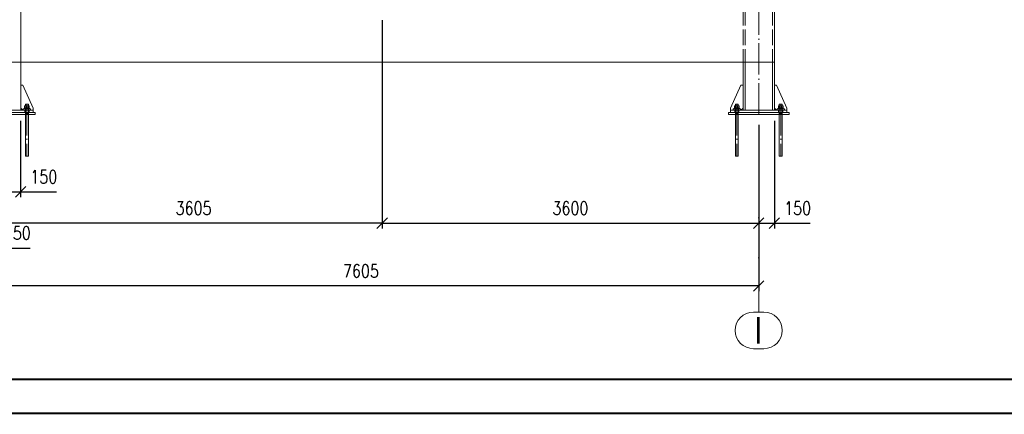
# Paper-space layout 'Layout1' of a CAD drawing. Extents: x -2 to 1380, y -36 to 422.
# Tile 4 of 58: x 138 to 327, y 0 to 75. Entities that reach past the tile are written whole.
import ezdxf
from ezdxf.enums import TextEntityAlignment as Align

# ---------------------------------------------------------------- set-up
doc = ezdxf.new("R2010")
doc.units = 0
for name, pattern in [('ACAD_ISO02W100', [15, 12, -3]), ('ACAD_ISO04W100', [30.5, 24, -3, 0.5, -3]), ('HP_01_CER_B', [8, 5, -1, 1, -1])]:
    doc.linetypes.add(name, pattern=pattern)
doc.layers.get('0').update_dxf_attribs({"linetype": 'CONTINUOUS'})
doc.layers.get('DEFPOINTS').update_dxf_attribs({"color": 132, "linetype": 'CONTINUOUS'})
doc.layers.add('RAMECEK_HP', color=251, linetype='CONTINUOUS')
for name, color, linetype, lineweight in [('SS_1.ET-HALA_TaO-DODAVKA_STAVEBNI', 9, 'CONTINUOUS', 13), ('SS_1.ET-HALA_TaO-PODLAHA', 9, 'CONTINUOUS', 13), ('SS_1.ET-HALA_TaO-PODLITI', 9, 'CONTINUOUS', 13), ('SS_1.ET-HALA_TaO-PRISTAVBA-SLOUP', 9, 'CONTINUOUS', 13), ('SS_1.ET-HALA_TaO-RASTR', 7, 'HP_01_CER_B', 13), ('SS_1.ET-HALA_TaO-SLOUP', 9, 'CONTINUOUS', 13), ('SS_KOTY', 3, 'CONTINUOUS', 25)]:
    doc.layers.add(name, color=color, linetype=linetype, lineweight=lineweight)
doc.styles.add('ROMANS', font='romans.shx', dxfattribs={"width": 0.8})
doc.styles.add('romans.shx', font='romans.shx', dxfattribs={"height": 5})
doc.dimstyles.new('A-1_(2.5)_50AS', dxfattribs={"dimtxt": 2.5, "dimasz": 2, "dimexe": 1, "dimexo": 2, "dimgap": 0, "dimtad": 0, "dimdec": 1, "dimlfac": 50, "dimrnd": 1, "dimtxsty": 'ROMANS', "dimblk1": 'OBLIQUE', "dimblk2": 'OBLIQUE', "dimsah": 1, "dimcen": 2, "dimclrd": 256, "dimclre": 256, "dimclrt": 256, "dimadec": 1, "dimazin": 2, "dimtfac": 0.714286, "dimtdec": 1, "dimtmove": 0, "dimatfit": 3, "dimldrblk": 'OPEN', "dimfxl": 1, "dimtvp": 1.142857, "dimtfill": 1, "dimtolj": 1, "dimlwd": -1, "dimlwe": -1, "dimarcsym": 0})

# ---------------------------------------------------------------- blocks, each defined once
blk = doc.blocks.new('*U6')
at = {"layer": 'RAMECEK_HP', "lineweight": 35, "const_width": 0.35}
for points in [[(0, 420), (0, 0), (1188, 0), (1188, 420)], [(6.5, 413.5), (6.5, 6.5), (1181.5, 6.5), (1181.5, 413.5)]]:
    blk.add_lwpolyline(points, close=True, dxfattribs=at)
at = {"layer": 'DEFPOINTS', "style": 'ROMANS', "width": 0.8}
blk.add_attdef('TISK', text='', height=10, dxfattribs=at).set_placement((1188, -33), align=Align.RIGHT)
blk = doc.blocks.new('_Oblique')
at = {"color": 0, "linetype": 'ByBlock', "lineweight": -2}
blk.add_line((-0.5, -0.5), (0.5, 0.5), dxfattribs=at)
blk = doc.blocks.new('*D12')
at = {"layer": 'DEFPOINTS', "color": 0, "transparency": 16777216}
for p in [(207.63, 77.13, -219365.2), (135.53, 57.13, -219367.2), (135.53, 36.36)]:
    blk.add_point(p, dxfattribs=at)
at = {"layer": 'SS_KOTY', "transparency": 16777216}
for p, q in [((207.63, 75.13), (207.63, 35.36)), ((135.53, 55.13), (135.53, 35.36)), ((207.63, 36.36), (135.53, 36.36))]:
    blk.add_line(p, q, dxfattribs=at)
at = {"layer": 'SS_KOTY', "transparency": 16777216, "xscale": 2, "yscale": 2, "zscale": 2, "rotation": 180}
blk.add_blockref('_Oblique', (135.53, 36.36), dxfattribs=at)
at = {"layer": 'SS_KOTY', "transparency": 16777216, "xscale": 2, "yscale": 2, "zscale": 2}
blk.add_blockref('_Oblique', (207.63, 36.36), dxfattribs=at)
at = {"layer": 'SS_KOTY', "transparency": 16777216, "insert": (171.58, 39.22), "char_height": 2.5, "attachment_point": 5, "style": 'ROMANS', "bg_fill": 3, "box_fill_scale": 1.1, "bg_fill_color": 256, "bg_fill_true_color": 13158600, "bg_fill_transparency": 0}
blk.add_mtext('\\A1;3605', dxfattribs=at)
blk = doc.blocks.new('_OPEN')
at = {"color": 0, "linetype": 'ByBlock'}
for p, q in [((-1, 0.167), (0, 0)), ((0, 0), (-1, -0.167)), ((0, 0), (-1, 0))]:
    blk.add_line(p, q, dxfattribs=at)
blk = doc.blocks.new('*D13')
at = {"layer": 'DEFPOINTS', "color": 0, "transparency": 16777216}
for p in [(127.53, 77.13), (279.63, 57.13, -219367.2), (127.53, 24.36)]:
    blk.add_point(p, dxfattribs=at)
at = {"layer": 'SS_KOTY', "transparency": 16777216}
for p, q in [((127.53, 75.13), (127.53, 23.36)), ((279.63, 55.13), (279.63, 23.36)), ((279.63, 24.36), (127.53, 24.36))]:
    blk.add_line(p, q, dxfattribs=at)
at = {"layer": 'SS_KOTY', "transparency": 16777216, "xscale": 2, "yscale": 2, "zscale": 2, "rotation": 180}
blk.add_blockref('_Oblique', (127.53, 24.36), dxfattribs=at)
at = {"layer": 'SS_KOTY', "transparency": 16777216, "xscale": 2, "yscale": 2, "zscale": 2}
blk.add_blockref('_Oblique', (279.63, 24.36), dxfattribs=at)
at = {"layer": 'SS_KOTY', "transparency": 16777216, "insert": (203.58, 27.22), "char_height": 2.5, "attachment_point": 5, "style": 'ROMANS', "bg_fill": 3, "box_fill_scale": 1.1, "bg_fill_color": 256, "bg_fill_true_color": 13158600, "bg_fill_transparency": 0}
blk.add_mtext('\\A1;7605', dxfattribs=at)
blk = doc.blocks.new('*D14')
at = {"layer": 'DEFPOINTS', "color": 0, "transparency": 16777216}
for p in [(207.63, 77.13, -219365.2), (279.63, 57.13, -219367.2), (279.63, 36.36)]:
    blk.add_point(p, dxfattribs=at)
at = {"layer": 'SS_KOTY', "transparency": 16777216}
for p, q in [((207.63, 75.13), (207.63, 35.36)), ((279.63, 55.13), (279.63, 35.36)), ((207.63, 36.36), (279.63, 36.36))]:
    blk.add_line(p, q, dxfattribs=at)
at = {"layer": 'SS_KOTY', "transparency": 16777216, "xscale": 2, "yscale": 2, "zscale": 2, "rotation": 180}
blk.add_blockref('_Oblique', (207.63, 36.36), dxfattribs=at)
at = {"layer": 'SS_KOTY', "transparency": 16777216, "xscale": 2, "yscale": 2, "zscale": 2}
blk.add_blockref('_Oblique', (279.63, 36.36), dxfattribs=at)
at = {"layer": 'SS_KOTY', "transparency": 16777216, "insert": (243.63, 39.22), "char_height": 2.5, "attachment_point": 5, "style": 'ROMANS', "bg_fill": 3, "box_fill_scale": 1.1, "bg_fill_color": 256, "bg_fill_true_color": 13158600, "bg_fill_transparency": 0}
blk.add_mtext('\\A1;3600', dxfattribs=at)
blk = doc.blocks.new('*D15')
at = {"layer": 'DEFPOINTS', "color": 0, "transparency": 16777216}
for p in [(279.63, 57.13, -219367.2), (282.63, 57.93, -219364.2), (282.63, 36.36)]:
    blk.add_point(p, dxfattribs=at)
at = {"layer": 'SS_KOTY', "transparency": 16777216}
for p, q in [((279.63, 55.13), (279.63, 35.36)), ((282.63, 55.93), (282.63, 35.36)), ((279.63, 36.36), (282.63, 36.36)), ((282.63, 36.36), (289.49, 36.36))]:
    blk.add_line(p, q, dxfattribs=at)
at = {"layer": 'SS_KOTY', "transparency": 16777216, "xscale": 2, "yscale": 2, "zscale": 2, "rotation": 180}
blk.add_blockref('_Oblique', (279.63, 36.36), dxfattribs=at)
at = {"layer": 'SS_KOTY', "transparency": 16777216, "xscale": 2, "yscale": 2, "zscale": 2}
blk.add_blockref('_Oblique', (282.63, 36.36), dxfattribs=at)
at = {"layer": 'SS_KOTY', "transparency": 16777216, "insert": (287.06, 39.22), "char_height": 2.5, "attachment_point": 5, "style": 'ROMANS', "bg_fill": 3, "box_fill_scale": 1.1, "bg_fill_color": 256, "bg_fill_true_color": 13158600, "bg_fill_transparency": 0}
blk.add_mtext('\\A1;150', dxfattribs=at)
blk = doc.blocks.new('*D16')
at = {"layer": 'DEFPOINTS', "color": 0, "transparency": 16777216}
for p in [(132.53, 57.93, -219364.2), (135.53, 57.13, -219367.2), (132.53, 36.36)]:
    blk.add_point(p, dxfattribs=at)
at = {"layer": 'SS_KOTY', "transparency": 16777216}
for p, q in [((132.53, 55.93), (132.53, 35.36)), ((135.53, 55.13), (135.53, 35.36)), ((135.53, 36.36), (132.53, 36.36)), ((134.03, 36.36), (135.46, 31.61)), ((135.46, 31.61), (140.32, 31.61))]:
    blk.add_line(p, q, dxfattribs=at)
at = {"layer": 'SS_KOTY', "transparency": 16777216, "xscale": 2, "yscale": 2, "zscale": 2, "rotation": 180}
blk.add_blockref('_Oblique', (132.53, 36.36), dxfattribs=at)
at = {"layer": 'SS_KOTY', "transparency": 16777216, "insert": (137.89, 34.47), "char_height": 2.5, "attachment_point": 5, "style": 'ROMANS', "bg_fill": 3, "box_fill_scale": 1.1, "bg_fill_color": 256, "bg_fill_true_color": 13158600, "bg_fill_transparency": 0}
blk.add_mtext('\\A1;150', dxfattribs=at)
at = {"layer": 'SS_KOTY', "transparency": 16777216, "xscale": 2, "yscale": 2, "zscale": 2}
blk.add_blockref('_Oblique', (135.53, 36.36), dxfattribs=at)
blk = doc.blocks.new('*D17')
at = {"layer": 'DEFPOINTS', "color": 0, "transparency": 16777216}
for p in [(135.53, 57.13, -219367.2), (138.53, 57.93, -219364.2), (138.53, 42.36)]:
    blk.add_point(p, dxfattribs=at)
at = {"layer": 'SS_KOTY', "transparency": 16777216}
for p, q in [((135.53, 55.13), (135.53, 41.36)), ((138.53, 55.93), (138.53, 41.36)), ((135.53, 42.36), (138.53, 42.36)), ((138.53, 42.36), (145.39, 42.36))]:
    blk.add_line(p, q, dxfattribs=at)
at = {"layer": 'SS_KOTY', "transparency": 16777216, "xscale": 2, "yscale": 2, "zscale": 2, "rotation": 180}
blk.add_blockref('_Oblique', (135.53, 42.36), dxfattribs=at)
at = {"layer": 'SS_KOTY', "transparency": 16777216, "xscale": 2, "yscale": 2, "zscale": 2}
blk.add_blockref('_Oblique', (138.53, 42.36), dxfattribs=at)
at = {"layer": 'SS_KOTY', "transparency": 16777216, "insert": (142.96, 45.22), "char_height": 2.5, "attachment_point": 5, "style": 'ROMANS', "bg_fill": 3, "box_fill_scale": 1.1, "bg_fill_color": 256, "bg_fill_true_color": 13158600, "bg_fill_transparency": 0}
blk.add_mtext('\\A1;150', dxfattribs=at)

psp = doc.layouts.get("Layout1")

# ---------------------------------------------------------------- linework, layer by layer
at = {"layer": 'SS_1.ET-HALA_TaO-DODAVKA_STAVEBNI', "color": 9, "linetype": 'Continuous', "ltscale": 0.25}
for p, q in [((283.5843, 59.1346), (283.5637, 59.1346)), ((283.6428, 59.1346), (283.5843, 59.1346)), ((283.7304, 59.1346), (283.6428, 59.1346)), ((283.8337, 59.1346), (283.7304, 59.1346)), ((283.9371, 59.1346), (283.8337, 59.1346)), ((284.0247, 59.1346), (283.9371, 59.1346)), ((284.0832, 59.1346), (284.0247, 59.1346)), ((284.1037, 59.1346), (284.0832, 59.1346))]:
    psp.add_line(p, q, dxfattribs=at)
at = {"layer": 'SS_1.ET-HALA_TaO-PODLAHA', "ltscale": 0.25}
psp.add_line((282.6337, 77.1346), (282.6337, 67.1346), dxfattribs=at)
at = {"layer": 'SS_1.ET-HALA_TaO-PRISTAVBA-SLOUP', "color": 9, "linetype": 'ACAD_ISO02W100', "ltscale": 0.25}
psp.add_line((282.2537, 77.1346), (282.2537, 67.1346), dxfattribs=at)
at = {"layer": 'SS_1.ET-HALA_TaO-PRISTAVBA-SLOUP', "color": 5, "linetype": 'Continuous', "ltscale": 0.25}
psp.add_line((283.0337, 62.7346), (282.6337, 62.7346), dxfattribs=at)
at = {"layer": 'SS_1.ET-HALA_TaO-RASTR', "linetype": 'Continuous', "ltscale": 0.25}
for p, q in [((280.6337, 19.3639), (278.6337, 19.3639)), ((278.6337, 12.3639), (280.6337, 12.3639))]:
    psp.add_line(p, q, dxfattribs=at)
for centre, start, end in [((278.6337, 15.8639), 90, 270), ((280.6337, 15.8639), 270, 90)]:
    psp.add_arc(centre, 3.5, start, end, dxfattribs=at)

# ---------------------------------------------------------------- block references
at = {"layer": 'RAMECEK_HP'}
psp.add_blockref('*U6', (0, 0), dxfattribs=at)

# ---------------------------------------------------------------- texts
at = {"layer": 'SS_1.ET-HALA_TaO-RASTR', "color": 7, "style": 'romans.shx'}
psp.add_text('I', height=5, dxfattribs=at).set_placement((278.6909, 13.3639))

# ---------------------------------------------------------------- next in the draw order: dimensions: what is measured, and where the dimension line sits
at = {"layer": 'SS_KOTY'}
dim = psp.add_linear_dim(base=(135.5337, 36.3639), p1=(207.6337, 77.1346, -219365.2), p2=(135.5337, 57.1346, -219367.2), dimstyle='A-1_(2.5)_50AS', dxfattribs=at)
dim.commit()
dim.dimension.update_dxf_attribs({"geometry": '*D12', "text_midpoint": (171.5837, 39.221)})

# ---------------------------------------------------------------- next in the draw order: dimensions: what is measured, and where the dimension line sits
dim = psp.add_linear_dim(base=(127.5337, 24.3639), p1=(279.6337, 57.1346, -219367.2), p2=(127.5337, 77.1346), dimstyle='A-1_(2.5)_50AS', dxfattribs=at)
dim.commit()
dim.dimension.update_dxf_attribs({"geometry": '*D13', "text_midpoint": (203.5837, 27.221)})

# ---------------------------------------------------------------- next in the draw order: linework, layer by layer
at = {"layer": 'SS_1.ET-HALA_TaO-DODAVKA_STAVEBNI', "color": 9, "linetype": 'Continuous', "ltscale": 0.25}
for p, q in [((139.4843, 59.1346), (139.4637, 59.1346)), ((139.5428, 59.1346), (139.4843, 59.1346)), ((139.6304, 59.1346), (139.5428, 59.1346)), ((139.7337, 59.1346), (139.6304, 59.1346)), ((139.8371, 59.1346), (139.7337, 59.1346)), ((139.9247, 59.1346), (139.8371, 59.1346)), ((139.9832, 59.1346), (139.9247, 59.1346)), ((140.0037, 59.1346), (139.9832, 59.1346))]:
    psp.add_line(p, q, dxfattribs=at)
at = {"layer": 'SS_1.ET-HALA_TaO-PODLAHA', "ltscale": 0.25}
for p, q in [((138.5337, 67.1346), (138.5337, 77.1346)), ((51.7126, 67.1346), (138.5337, 67.1346))]:
    psp.add_line(p, q, dxfattribs=at)
at = {"layer": 'SS_1.ET-HALA_TaO-RASTR', "linetype": 'ACAD_ISO04W100', "ltscale": 0.25}
psp.add_line((279.6337, 24.3639), (279.6337, 19.3639), dxfattribs=at)
at = {"layer": 'SS_1.ET-HALA_TaO-SLOUP', "color": 5, "linetype": 'Continuous', "ltscale": 0.25}
psp.add_line((138.9337, 62.7346), (138.5337, 62.7346), dxfattribs=at)

# ---------------------------------------------------------------- next in the draw order: dimensions: what is measured, and where the dimension line sits
at = {"layer": 'SS_KOTY'}
for base, p1, p2, picture, middle in [((279.6337, 36.3639), (207.6337, 77.1346, -219365.2), (279.6337, 57.1346, -219367.2), '*D14', (243.6337, 39.221)), ((132.5337, 36.3639), (135.5337, 57.1346, -219367.2), (132.5337, 57.9347, -219364.2), '*D16', (135.4587, 34.471))]:
    dim = psp.add_linear_dim(base=base, p1=p1, p2=p2, dimstyle='A-1_(2.5)_50AS', override={"dimtmove": 1}, dxfattribs=at)
    dim.commit()
    dim.dimension.update_dxf_attribs({"geometry": picture, "text_midpoint": middle})

# ---------------------------------------------------------------- next in the draw order: linework, layer by layer
at = {"layer": 'SS_1.ET-HALA_TaO-DODAVKA_STAVEBNI', "color": 9, "linetype": 'ACAD_ISO04W100', "ltscale": 0.25}
for p, q in [((274.9337, 58.4346), (275.9337, 58.4346)), ((275.4337, 59.1346), (275.4337, 49.1346)), ((275.1637, 57.3346), (275.7037, 57.3346))]:
    psp.add_line(p, q, dxfattribs=at)
at = {"layer": 'SS_1.ET-HALA_TaO-DODAVKA_STAVEBNI', "color": 9, "linetype": 'Continuous', "ltscale": 0.25}
for p, q in [((275.2077, 58.7906), (274.9817, 58.7906)), ((274.9817, 58.7906), (274.9817, 58.3146)), ((275.1843, 59.1346), (275.1637, 59.1346)), ((275.1637, 59.1346), (275.1637, 58.7906)), ((275.2428, 59.1346), (275.1843, 59.1346)), ((275.6597, 58.7906), (275.2077, 58.7906)), ((275.2077, 58.3146), (275.2077, 58.7906)), ((275.3304, 59.1346), (275.2428, 59.1346)), ((275.4337, 59.1346), (275.3304, 59.1346)), ((275.5371, 59.1346), (275.4337, 59.1346)), ((275.6247, 59.1346), (275.5371, 59.1346)), ((275.6832, 59.1346), (275.6247, 59.1346)), ((275.8857, 58.7906), (275.6597, 58.7906)), ((275.6597, 58.7906), (275.6597, 58.3146)), ((275.7037, 59.1346), (275.6832, 59.1346)), ((275.7037, 58.7906), (275.7037, 59.1346)), ((275.8857, 58.3146), (275.8857, 58.7906)), ((274.9337, 58.3146), (274.9434, 58.3146)), ((274.9337, 58.3146), (274.9337, 58.2346)), ((274.9434, 58.3146), (274.9718, 58.3146)), ((274.9718, 58.3146), (275.018, 58.3146)), ((275.018, 58.3146), (275.0802, 58.3146)), ((275.0802, 58.3146), (275.156, 58.3146)), ((275.156, 58.3146), (275.2424, 58.3146)), ((275.1637, 57.1346), (275.1637, 49.1346)), ((275.2424, 58.3146), (275.3362, 58.3146)), ((275.3362, 58.3146), (275.4337, 58.3146)), ((275.4337, 58.3146), (275.5313, 58.3146)), ((275.5313, 58.3146), (275.6251, 58.3146)), ((275.6251, 58.3146), (275.7115, 58.3146)), ((275.7037, 49.1346), (275.7037, 57.1346)), ((275.7115, 58.3146), (275.7873, 58.3146)), ((275.7873, 58.3146), (275.8495, 58.3146)), ((275.8495, 58.3146), (275.8957, 58.3146)), ((275.8957, 58.3146), (275.9241, 58.3146)), ((275.9241, 58.3146), (275.9337, 58.3146)), ((275.9337, 58.2346), (275.9337, 58.3146)), ((275.1637, 49.1346), (275.1689, 49.1346)), ((275.1689, 49.1346), (275.1843, 49.1346)), ((275.1843, 49.1346), (275.2092, 49.1346)), ((275.2092, 49.1346), (275.2428, 49.1346)), ((275.2428, 49.1346), (275.2837, 49.1346)), ((275.2837, 49.1346), (275.3304, 49.1346)), ((275.3304, 49.1346), (275.3811, 49.1346)), ((275.3811, 49.1346), (275.4337, 49.1346)), ((275.4337, 49.1346), (275.4864, 49.1346)), ((275.4864, 49.1346), (275.5371, 49.1346)), ((275.5371, 49.1346), (275.5837, 49.1346)), ((275.5837, 49.1346), (275.6247, 49.1346)), ((275.6247, 49.1346), (275.6582, 49.1346)), ((275.6582, 49.1346), (275.6832, 49.1346)), ((275.6832, 49.1346), (275.6986, 49.1346)), ((275.6986, 49.1346), (275.7037, 49.1346))]:
    psp.add_line(p, q, dxfattribs=at)
at = {"layer": 'SS_1.ET-HALA_TaO-DODAVKA_STAVEBNI', "color": 9, "linetype": 'ACAD_ISO02W100', "ltscale": 0.25}
for p, q in [((275.1637, 58.2346), (275.1637, 57.5346)), ((275.1637, 57.5346), (275.1637, 57.1346)), ((275.7037, 57.5346), (275.7037, 58.2346)), ((275.7037, 57.1346), (275.7037, 57.5346))]:
    psp.add_line(p, q, dxfattribs=at)
at = {"layer": 'SS_1.ET-HALA_TaO-PODLAHA', "ltscale": 0.25}
psp.add_line((138.5337, 67.1346), (282.6337, 67.1346), dxfattribs=at)
at = {"layer": 'SS_1.ET-HALA_TaO-PODLITI', "ltscale": 0.25}
psp.add_line((273.8337, 57.5346), (273.8337, 57.1346), dxfattribs=at)
at = {"layer": 'SS_1.ET-HALA_TaO-PRISTAVBA-SLOUP', "color": 9, "linetype": 'ACAD_ISO02W100', "ltscale": 0.25}
for p, q in [((276.6337, 77.1346), (276.6337, 67.1346)), ((277.0137, 77.1346), (277.0137, 67.1346))]:
    psp.add_line(p, q, dxfattribs=at)
at = {"layer": 'SS_1.ET-HALA_TaO-PRISTAVBA-SLOUP', "color": 5, "linetype": 'Continuous', "ltscale": 0.25}
for p, q in [((276.6337, 67.1346), (276.6337, 57.9347)), ((277.0137, 67.1346), (277.0137, 57.9347)), ((276.2337, 62.7346), (274.2337, 58.3346)), ((276.6337, 62.7346), (276.2337, 62.7346)), ((274.2337, 58.3346), (274.2337, 57.9346)), ((274.2337, 57.9346), (274.2337, 57.5346)), ((276.1337, 58.2346), (274.7337, 58.2346)), ((274.7337, 58.2346), (274.7337, 57.9346)), ((276.1337, 57.9346), (276.1337, 58.2346)), ((276.2337, 57.9346), (276.6337, 58.3346))]:
    psp.add_line(p, q, dxfattribs=at)
at = {"layer": 'SS_1.ET-HALA_TaO-PRISTAVBA-SLOUP', "color": 3, "linetype": 'ACAD_ISO02W100', "ltscale": 0.25}
for p, q in [((275.0337, 57.9346), (275.0337, 57.5346)), ((275.1337, 58.2346), (275.1337, 57.9346)), ((275.7338, 57.9346), (275.7338, 58.2346)), ((275.8338, 57.5346), (275.8338, 57.9346))]:
    psp.add_line(p, q, dxfattribs=at)

# ---------------------------------------------------------------- next in the draw order: dimensions: what is measured, and where the dimension line sits
at = {"layer": 'SS_KOTY'}
dim = psp.add_linear_dim(base=(138.5337, 42.3639), p1=(135.5337, 57.1346, -219367.2), p2=(138.5337, 57.9347, -219364.2), dimstyle='A-1_(2.5)_50AS', dxfattribs=at)
dim.commit()
dim.dimension.update_dxf_attribs({"geometry": '*D17', "text_midpoint": (142.9623, 45.221)})
dim = psp.add_linear_dim(base=(282.6337, 36.3639), p1=(279.6337, 57.1346, -219367.2), p2=(282.6337, 57.9347, -219364.2), dimstyle='A-1_(2.5)_50AS', override={"dimtmove": 0}, dxfattribs=at)
dim.commit()
dim.dimension.update_dxf_attribs({"geometry": '*D15', "text_midpoint": (287.0623, 39.221)})

# ---------------------------------------------------------------- next in the draw order: linework, layer by layer
at = {"layer": 'SS_1.ET-HALA_TaO-DODAVKA_STAVEBNI', "color": 9, "linetype": 'ACAD_ISO04W100', "ltscale": 0.25}
for p, q in [((139.2337, 58.4346), (140.2337, 58.4346)), ((139.7337, 59.1346), (139.7337, 49.1346)), ((283.3337, 58.4346), (284.3337, 58.4346)), ((283.8337, 59.1346), (283.8337, 49.1346)), ((139.4637, 57.3346), (140.0037, 57.3346)), ((283.5637, 57.3346), (284.1037, 57.3346))]:
    psp.add_line(p, q, dxfattribs=at)
at = {"layer": 'SS_1.ET-HALA_TaO-DODAVKA_STAVEBNI', "color": 9, "linetype": 'Continuous', "ltscale": 0.25}
for p, q in [((139.5077, 58.7906), (139.2817, 58.7906)), ((139.2817, 58.7906), (139.2817, 58.3146)), ((139.4637, 59.1346), (139.4637, 58.7906)), ((139.9597, 58.7906), (139.5077, 58.7906)), ((139.5077, 58.3146), (139.5077, 58.7906)), ((140.1857, 58.7906), (139.9597, 58.7906)), ((139.9597, 58.7906), (139.9597, 58.3146)), ((140.0037, 58.7906), (140.0037, 59.1346)), ((140.1857, 58.3146), (140.1857, 58.7906)), ((283.6077, 58.7906), (283.3817, 58.7906)), ((283.3817, 58.7906), (283.3817, 58.3146)), ((283.5637, 59.1346), (283.5637, 58.7906)), ((284.0597, 58.7906), (283.6077, 58.7906)), ((283.6077, 58.3146), (283.6077, 58.7906)), ((284.2857, 58.7906), (284.0597, 58.7906)), ((284.0597, 58.7906), (284.0597, 58.3146)), ((284.1037, 58.7906), (284.1037, 59.1346)), ((284.2857, 58.3146), (284.2857, 58.7906)), ((139.2337, 58.3146), (139.2434, 58.3146)), ((139.2337, 58.3146), (139.2337, 58.2346)), ((139.2434, 58.3146), (139.2718, 58.3146)), ((139.2718, 58.3146), (139.318, 58.3146)), ((139.318, 58.3146), (139.3802, 58.3146)), ((139.3802, 58.3146), (139.456, 58.3146)), ((139.456, 58.3146), (139.5424, 58.3146)), ((139.4637, 57.1346), (139.4637, 49.1346)), ((139.5424, 58.3146), (139.6362, 58.3146)), ((139.6362, 58.3146), (139.7337, 58.3146)), ((139.7337, 58.3146), (139.8313, 58.3146)), ((139.8313, 58.3146), (139.9251, 58.3146)), ((139.9251, 58.3146), (140.0115, 58.3146)), ((140.0037, 49.1346), (140.0037, 57.1346)), ((140.0115, 58.3146), (140.0873, 58.3146)), ((140.0873, 58.3146), (140.1495, 58.3146)), ((140.1495, 58.3146), (140.1957, 58.3146)), ((140.1957, 58.3146), (140.2241, 58.3146)), ((140.2241, 58.3146), (140.2337, 58.3146)), ((140.2337, 58.2346), (140.2337, 58.3146)), ((283.3337, 58.3146), (283.3434, 58.3146)), ((283.3337, 58.3146), (283.3337, 58.2346)), ((283.3434, 58.3146), (283.3718, 58.3146)), ((283.3718, 58.3146), (283.418, 58.3146)), ((283.418, 58.3146), (283.4802, 58.3146)), ((283.4802, 58.3146), (283.556, 58.3146)), ((283.556, 58.3146), (283.6424, 58.3146)), ((283.5637, 57.1346), (283.5637, 49.1346)), ((283.6424, 58.3146), (283.7362, 58.3146)), ((283.7362, 58.3146), (283.8337, 58.3146)), ((283.8337, 58.3146), (283.9313, 58.3146)), ((283.9313, 58.3146), (284.0251, 58.3146)), ((284.0251, 58.3146), (284.1115, 58.3146)), ((284.1037, 49.1346), (284.1037, 57.1346)), ((284.1115, 58.3146), (284.1873, 58.3146)), ((284.1873, 58.3146), (284.2495, 58.3146)), ((284.2495, 58.3146), (284.2957, 58.3146)), ((284.2957, 58.3146), (284.3241, 58.3146)), ((284.3241, 58.3146), (284.3337, 58.3146)), ((284.3337, 58.2346), (284.3337, 58.3146)), ((139.4637, 49.1346), (139.4689, 49.1346)), ((139.4689, 49.1346), (139.4843, 49.1346)), ((139.4843, 49.1346), (139.5092, 49.1346)), ((139.5092, 49.1346), (139.5428, 49.1346)), ((139.5428, 49.1346), (139.5837, 49.1346)), ((139.5837, 49.1346), (139.6304, 49.1346)), ((139.6304, 49.1346), (139.6811, 49.1346)), ((139.6811, 49.1346), (139.7337, 49.1346)), ((139.7337, 49.1346), (139.7864, 49.1346)), ((139.7864, 49.1346), (139.8371, 49.1346)), ((139.8371, 49.1346), (139.8837, 49.1346)), ((139.8837, 49.1346), (139.9247, 49.1346)), ((139.9247, 49.1346), (139.9582, 49.1346)), ((139.9582, 49.1346), (139.9832, 49.1346)), ((139.9832, 49.1346), (139.9986, 49.1346)), ((139.9986, 49.1346), (140.0037, 49.1346)), ((283.5637, 49.1346), (283.5689, 49.1346)), ((283.5689, 49.1346), (283.5843, 49.1346)), ((283.5843, 49.1346), (283.6092, 49.1346)), ((283.6092, 49.1346), (283.6428, 49.1346)), ((283.6428, 49.1346), (283.6837, 49.1346)), ((283.6837, 49.1346), (283.7304, 49.1346)), ((283.7304, 49.1346), (283.7811, 49.1346)), ((283.7811, 49.1346), (283.8337, 49.1346)), ((283.8337, 49.1346), (283.8864, 49.1346)), ((283.8864, 49.1346), (283.9371, 49.1346)), ((283.9371, 49.1346), (283.9837, 49.1346)), ((283.9837, 49.1346), (284.0247, 49.1346)), ((284.0247, 49.1346), (284.0582, 49.1346)), ((284.0582, 49.1346), (284.0832, 49.1346)), ((284.0832, 49.1346), (284.0986, 49.1346)), ((284.0986, 49.1346), (284.1037, 49.1346))]:
    psp.add_line(p, q, dxfattribs=at)
at = {"layer": 'SS_1.ET-HALA_TaO-DODAVKA_STAVEBNI', "color": 9, "linetype": 'ACAD_ISO02W100', "ltscale": 0.25}
for p, q in [((139.4637, 58.2346), (139.4637, 57.5346)), ((139.4637, 57.5346), (139.4637, 57.1346)), ((140.0037, 57.5346), (140.0037, 58.2346)), ((140.0037, 57.1346), (140.0037, 57.5346)), ((283.5637, 58.2346), (283.5637, 57.5346)), ((283.5637, 57.5346), (283.5637, 57.1346)), ((284.1037, 57.5346), (284.1037, 58.2346)), ((284.1037, 57.1346), (284.1037, 57.5346))]:
    psp.add_line(p, q, dxfattribs=at)
at = {"layer": 'SS_1.ET-HALA_TaO-PODLITI', "ltscale": 0.25}
for p, q in [((141.3337, 57.5346), (129.7337, 57.5346)), ((129.7337, 57.1346), (141.3337, 57.1346)), ((141.3337, 57.1346), (141.3337, 57.5346)), ((285.4337, 57.5346), (273.8337, 57.5346)), ((273.8337, 57.1346), (285.4337, 57.1346)), ((285.4337, 57.1346), (285.4337, 57.5346))]:
    psp.add_line(p, q, dxfattribs=at)
at = {"layer": 'SS_1.ET-HALA_TaO-PRISTAVBA-SLOUP', "color": 9, "linetype": 'ACAD_ISO04W100', "ltscale": 0.25}
psp.add_line((279.6337, 57.1346), (279.6337, 342.9346), dxfattribs=at)
at = {"layer": 'SS_1.ET-HALA_TaO-PRISTAVBA-SLOUP', "color": 5, "linetype": 'Continuous', "ltscale": 0.25}
for p, q in [((282.2537, 67.1346), (282.2537, 57.9347)), ((282.6337, 67.1346), (282.6337, 57.9347)), ((285.0337, 58.3346), (283.0337, 62.7346)), ((285.0337, 57.9346), (274.2337, 57.9346)), ((282.6337, 58.3346), (283.0337, 57.9346)), ((284.5337, 58.2346), (283.1337, 58.2346)), ((283.1337, 58.2346), (283.1337, 57.9346)), ((284.5337, 57.9346), (284.5337, 58.2346)), ((285.0337, 57.9346), (285.0337, 58.3346)), ((285.0337, 57.5346), (285.0337, 57.9346))]:
    psp.add_line(p, q, dxfattribs=at)
at = {"layer": 'SS_1.ET-HALA_TaO-PRISTAVBA-SLOUP', "color": 3, "linetype": 'ACAD_ISO02W100', "ltscale": 0.25}
for p, q in [((283.4337, 57.9346), (283.4337, 57.5346)), ((283.5337, 58.2346), (283.5337, 57.9346)), ((284.1338, 57.9346), (284.1338, 58.2346)), ((284.2338, 57.5346), (284.2338, 57.9346))]:
    psp.add_line(p, q, dxfattribs=at)
at = {"layer": 'SS_1.ET-HALA_TaO-RASTR', "linetype": 'ACAD_ISO04W100', "ltscale": 0.25}
for p, q in [((279.6337, 49.1346), (279.6337, 44.1346)), ((279.6337, 44.1346), (279.6337, 24.3639))]:
    psp.add_line(p, q, dxfattribs=at)
at = {"layer": 'SS_1.ET-HALA_TaO-SLOUP', "color": 5, "linetype": 'Continuous', "ltscale": 0.25}
for p, q in [((138.5337, 57.9347), (138.5337, 67.1346)), ((140.9337, 58.3346), (138.9337, 62.7346)), ((140.9337, 57.9346), (130.1337, 57.9346)), ((138.5337, 58.3346), (138.9337, 57.9346)), ((140.4337, 58.2346), (139.0337, 58.2346)), ((139.0337, 58.2346), (139.0337, 57.9346)), ((140.4337, 57.9346), (140.4337, 58.2346)), ((140.9337, 57.9346), (140.9337, 58.3346)), ((140.9337, 57.5346), (140.9337, 57.9346))]:
    psp.add_line(p, q, dxfattribs=at)
at = {"layer": 'SS_1.ET-HALA_TaO-SLOUP', "color": 3, "linetype": 'ACAD_ISO02W100', "ltscale": 0.25}
for p, q in [((139.3337, 57.9346), (139.3337, 57.5346)), ((139.4337, 58.2346), (139.4337, 57.9346)), ((140.0338, 57.9346), (140.0338, 58.2346)), ((140.1338, 57.5346), (140.1338, 57.9346))]:
    psp.add_line(p, q, dxfattribs=at)

doc.saveas('drawing.dxf')
